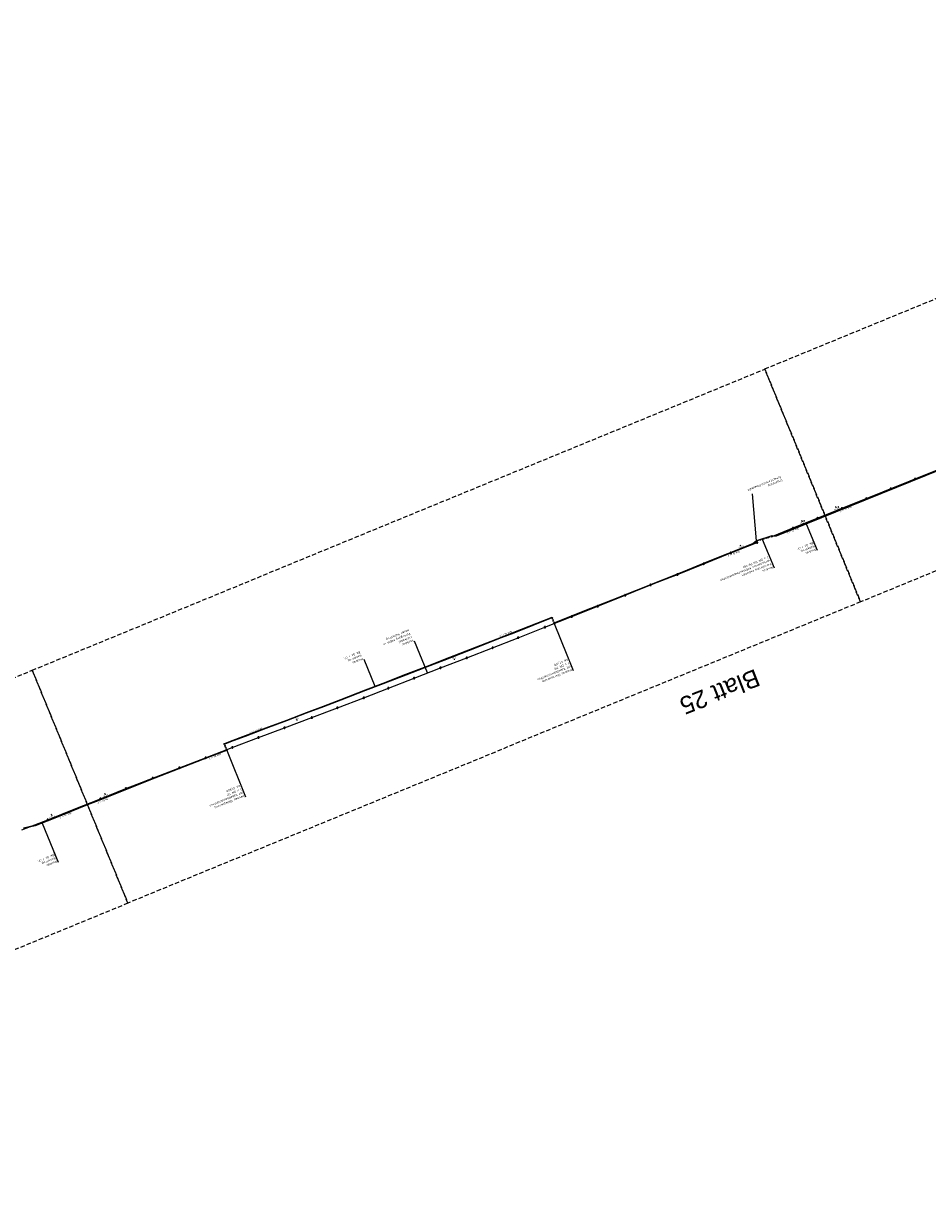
# Model space of a CAD drawing. Header units: metres. Extents: x 3425266 to 3446567, y 5432533 to 5452217.
# Tile 2 of 82: x 3427781 to 3428811, y 5433227 to 5434572. Entities that reach past the tile are written whole.
import ezdxf
from ezdxf import colors
from ezdxf.entities.mleader import LeaderData, LeaderLine
from ezdxf.math import Vec2, Vec3

# ---------------------------------------------------------------- set-up
doc = ezdxf.new("R2010")
doc.units = ezdxf.units.M
doc.header["$MEASUREMENT"] = 0
doc.linetypes.add('DASHED', pattern=[0.75, 0.5, -0.25])
doc.linetypes.add('STRICHLINIEX2', pattern=[1.5, 1, -0.5])
doc.layers.get('0').update_dxf_attribs({"true_color": 0x939393})
for name, color, linetype, lineweight in [('DB-E_C_Planung-ESTW-Landau-Kabel_LIN', 10, 'Continuous', 25), ('MC-AL_Neubau_Planung-ESTW-Landau-Kabel_ausgeschaltet_TXT', 50, 'Continuous', 25), ('MC-AL_Neubau_Planung-ESTW-Landau-Kabel_LIN', 10, 'Continuous', 25), ('MC_P_Beschriftung_Kabeltrog_TXT', 10, 'Continuous', 25), ('N_KTB', 10, 'Continuous', 25), ('N_KTB Verrohrung', 10, 'DASHED', 25), ('N_KTB_Text', 10, 'Continuous', 18), ('R_KTB', 40, 'Continuous', 18), ('R_KTB_Text', 40, 'Continuous', 18)]:
    doc.layers.add(name, color=color, linetype=linetype, lineweight=lineweight)
doc.layers.add('MC-AL-Blattschnitte_3433', color=30, linetype='STRICHLINIEX2', lineweight=18, plot=False)
doc.styles.add('Isocpeur', font='isocpeur.ttf')
doc.styles.add('K_ISOCP', font='k_isocp.shx')
doc.styles.get("Standard").update_dxf_attribs({"font": 'arial.ttf'})
doc.dimstyles.get("Standard").update_dxf_attribs({"dimtxt": 0.18, "dimasz": 0.18, "dimexe": 0.18, "dimexo": 0.0625, "dimgap": 0.09, "dimtad": 0, "dimtih": 1, "dimtoh": 1, "dimdec": 4, "dimzin": 0, "dimdsep": 46, "dimtxsty": 'Standard', "dimcen": 0.09, "dimadec": 0, "dimazin": 0, "dimtfac": 1, "dimtdec": 4, "dimtofl": 0, "dimtmove": 0, "dimatfit": 1, "dimfxl": 1, "dimtolj": 1, "dimtzin": 0, "dimarcsym": 0})

# ---------------------------------------------------------------- blocks, each defined once
blk = doc.blocks.new('_None')
blk = doc.blocks.new('_Oblique')
at = {"color": 0, "linetype": 'ByBlock', "lineweight": -2}
blk.add_line((-0.5, -0.5), (0.5, 0.5), dxfattribs=at)
blk = doc.blocks.new('*D44')
at = {"layer": 'Defpoints', "color": 0, "lineweight": 5, "transparency": 16777216}
for p in [(3428270.7, 5433851), (3428270.8, 5433851.1), (3428272, 5433848)]:
    blk.add_point(p, dxfattribs=at)
at = {"layer": 'N_KTB_Text', "color": 0, "lineweight": 0, "transparency": 16777216}
for p, q in [((3428270.8, 5433851.1), (3428270.7, 5433851)), ((3428270.7, 5433851), (3428270.9, 5433850.6)), ((3428271.9, 5433848), (3428271.7, 5433848.4)), ((3428272, 5433848), (3428271.9, 5433848))]:
    blk.add_line(p, q, dxfattribs=at)
at = {"layer": 'N_KTB_Text', "color": 0, "lineweight": 0, "transparency": 16777216, "xscale": 0.5, "yscale": 0.5, "zscale": 0.5}
for p, rotation in [((3428270.7, 5433851), 111.1332448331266), ((3428271.9, 5433848), 291.1332448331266)]:
    blk.add_blockref('_Oblique', p, dxfattribs=dict(at, rotation=rotation))
at = {"layer": 'N_KTB_Text', "color": 0, "transparency": 16777216, "insert": (3428271.3, 5433849.5), "char_height": 1.8, "attachment_point": 5, "rotation": 202.3398, "style": 'Isocpeur'}
blk.add_mtext('\\A1;3,25', dxfattribs=at)
blk = doc.blocks.new('*D45')
at = {"layer": 'Defpoints', "color": 0, "lineweight": 5, "transparency": 16777216}
for p in [(3427812.3, 5433670.8), (3427812.3, 5433670.8), (3427814.1, 5433666.4)]:
    blk.add_point(p, dxfattribs=at)
at = {"layer": 'N_KTB_Text', "color": 0, "lineweight": 0, "transparency": 16777216}
for p, q in [((3427812.3, 5433670.8), (3427812.3, 5433670.8)), ((3427812.3, 5433670.8), (3427812.8, 5433669.7)), ((3427814.1, 5433666.4), (3427813.6, 5433667.5)), ((3427814.1, 5433666.4), (3427814.1, 5433666.4))]:
    blk.add_line(p, q, dxfattribs=at)
at = {"layer": 'N_KTB_Text', "color": 0, "lineweight": 0, "transparency": 16777216, "xscale": 0.5, "yscale": 0.5, "zscale": 0.5}
for p, rotation in [((3427812.3, 5433670.8), 112.0739566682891), ((3427814.1, 5433666.4), 292.073956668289)]:
    blk.add_blockref('_Oblique', p, dxfattribs=dict(at, rotation=rotation))
at = {"layer": 'N_KTB_Text', "color": 0, "transparency": 16777216, "insert": (3427813.2, 5433668.6), "char_height": 1.8, "attachment_point": 5, "rotation": 202.3398, "style": 'Isocpeur'}
blk.add_mtext('\\A1;≥3,25', dxfattribs=at)
blk = doc.blocks.new('Mast')
at = {"layer": 'R_KTB'}
for p, q in [((0.6, 0.4), (-0.6, -0.4)), ((-0.4, 0.6), (0.4, -0.6))]:
    blk.add_line(p, q, dxfattribs=at)
blk.add_lwpolyline([(-0.6, -0.4), (-0.6, -0.5), (-0.5, -0.5), (-0.5, -0.6), (-0.4, -0.6), (-0.4, -0.7), (-0.3, -0.7), (-0.2, -0.7), (-0.1, -0.7), (-0.1, -0.7), (0, -0.7), (0.1, -0.7), (0.2, -0.7), (0.2, -0.7), (0.3, -0.7), (0.4, -0.6), (0.5, -0.6), (0.5, -0.5), (0.6, -0.5), (0.6, -0.4), (0.7, -0.4), (0.7, -0.3), (0.7, -0.2), (0.7, -0.1), (0.7, -0.1), (0.8, 0), (0.7, 0.1), (0.7, 0.2), (0.7, 0.2), (0.7, 0.3), (0.6, 0.4), (0.6, 0.5), (0.5, 0.5), (0.5, 0.6), (0.4, 0.6), (0.4, 0.7), (0.3, 0.7), (0.2, 0.7), (0.1, 0.7), (0.1, 0.7), (0, 0.8), (-0.1, 0.7), (-0.2, 0.7), (-0.2, 0.7), (-0.3, 0.7), (-0.4, 0.6), (-0.5, 0.6), (-0.5, 0.5), (-0.6, 0.5), (-0.6, 0.4), (-0.7, 0.4), (-0.7, 0.3), (-0.7, 0.2), (-0.7, 0.1), (-0.7, 0.1), (-0.7, 0), (-0.7, -0.1), (-0.7, -0.2), (-0.7, -0.2), (-0.7, -0.3), (-0.6, -0.4)], dxfattribs=at)
blk = doc.blocks.new('*D67')
at = {"layer": 'Defpoints', "color": 0, "lineweight": 5, "transparency": 16777216}
for p in [(3428667.8, 5434005.6), (3428669.4, 5434001.5), (3428669.5, 5434001.5)]:
    blk.add_point(p, dxfattribs=at)
at = {"layer": 'N_KTB_Text', "color": 0, "lineweight": 0, "transparency": 16777216}
for p, q in [((3428667.8, 5434005.6), (3428667.8, 5434005.6)), ((3428667.8, 5434005.6), (3428668.2, 5434004.6)), ((3428669.4, 5434001.5), (3428669, 5434002.5)), ((3428669.5, 5434001.5), (3428669.4, 5434001.5))]:
    blk.add_line(p, q, dxfattribs=at)
at = {"layer": 'N_KTB_Text', "color": 0, "lineweight": 0, "transparency": 16777216, "xscale": 0.5, "yscale": 0.5, "zscale": 0.5}
for p, rotation in [((3428667.8, 5434005.6), 111.8018667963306), ((3428669.4, 5434001.5), 291.8018667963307)]:
    blk.add_blockref('_Oblique', p, dxfattribs=dict(at, rotation=rotation))
at = {"layer": 'N_KTB_Text', "color": 0, "transparency": 16777216, "insert": (3428668.6, 5434003.6), "char_height": 1.8, "attachment_point": 5, "rotation": 202.3398, "style": 'Isocpeur'}
blk.add_mtext('\\A1;{\\L>}3,25', dxfattribs=at)
blk = doc.blocks.new('*D68')
at = {"layer": 'Defpoints', "color": 0, "lineweight": 5, "transparency": 16777216}
for p in [(3428706.7, 5434021.3), (3428708.4, 5434017.2), (3428708.4, 5434017.2)]:
    blk.add_point(p, dxfattribs=at)
at = {"layer": 'N_KTB_Text', "color": 0, "lineweight": 0, "transparency": 16777216}
for p, q in [((3428706.7, 5434021.3), (3428706.6, 5434021.3)), ((3428706.6, 5434021.3), (3428707, 5434020.3)), ((3428708.4, 5434017.2), (3428707.9, 5434018.2)), ((3428708.4, 5434017.2), (3428708.4, 5434017.2))]:
    blk.add_line(p, q, dxfattribs=at)
at = {"layer": 'N_KTB_Text', "color": 0, "lineweight": 0, "transparency": 16777216, "xscale": 0.5, "yscale": 0.5, "zscale": 0.5}
for p, rotation in [((3428706.6, 5434021.3), 113.0901335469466), ((3428708.4, 5434017.2), 293.0901335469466)]:
    blk.add_blockref('_Oblique', p, dxfattribs=dict(at, rotation=rotation))
at = {"layer": 'N_KTB_Text', "color": 0, "transparency": 16777216, "insert": (3428707.5, 5434019.3), "char_height": 1.8, "attachment_point": 5, "rotation": 202.3398, "style": 'Isocpeur'}
blk.add_mtext('\\A1;{\\L>}3,25', dxfattribs=at)
blk = doc.blocks.new('*D69')
at = {"layer": 'Defpoints', "color": 0, "lineweight": 5, "transparency": 16777216}
for p in [(3428597.9, 5433977.4), (3428598, 5433977.5), (3428599.2, 5433974.4)]:
    blk.add_point(p, dxfattribs=at)
at = {"layer": 'N_KTB_Text', "color": 0, "lineweight": 0, "transparency": 16777216}
for p, q in [((3428598, 5433977.5), (3428597.9, 5433977.4)), ((3428597.9, 5433977.4), (3428598.1, 5433977)), ((3428599.1, 5433974.4), (3428598.9, 5433974.8)), ((3428599.2, 5433974.4), (3428599.1, 5433974.4))]:
    blk.add_line(p, q, dxfattribs=at)
at = {"layer": 'N_KTB_Text', "color": 0, "lineweight": 0, "transparency": 16777216, "xscale": 0.5, "yscale": 0.5, "zscale": 0.5}
for p, rotation in [((3428597.9, 5433977.4), 111.0152042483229), ((3428599.1, 5433974.4), 291.015204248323)]:
    blk.add_blockref('_Oblique', p, dxfattribs=dict(at, rotation=rotation))
at = {"layer": 'N_KTB_Text', "color": 0, "transparency": 16777216, "insert": (3428598.5, 5433975.9), "char_height": 1.8, "attachment_point": 5, "rotation": 202.3398, "style": 'Isocpeur'}
blk.add_mtext('\\A1;≥3,25', dxfattribs=at)
blk = doc.blocks.new('*D70')
at = {"layer": 'Defpoints', "color": 0, "lineweight": 5, "transparency": 16777216}
for p in [(3427873.2, 5433694.6), (3427873.2, 5433694.6), (3427874.6, 5433691)]:
    blk.add_point(p, dxfattribs=at)
at = {"layer": 'N_KTB_Text', "color": 0, "lineweight": 0, "transparency": 16777216}
for p, q in [((3427873.2, 5433694.6), (3427873.2, 5433694.6)), ((3427873.2, 5433694.6), (3427873.4, 5433693.9)), ((3427874.5, 5433691), (3427874.3, 5433691.7)), ((3427874.6, 5433691), (3427874.5, 5433691))]:
    blk.add_line(p, q, dxfattribs=at)
at = {"layer": 'N_KTB_Text', "color": 0, "lineweight": 0, "transparency": 16777216, "xscale": 0.5, "yscale": 0.5, "zscale": 0.5}
for p, rotation in [((3427873.2, 5433694.6), 111.3620927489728), ((3427874.5, 5433691), 291.3620927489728)]:
    blk.add_blockref('_Oblique', p, dxfattribs=dict(at, rotation=rotation))
at = {"layer": 'N_KTB_Text', "color": 0, "transparency": 16777216, "insert": (3427873.9, 5433692.8), "char_height": 1.8, "attachment_point": 5, "rotation": 202.3398, "style": 'Isocpeur'}
blk.add_mtext('\\A1;≥3,25', dxfattribs=at)
blk = doc.blocks.new('*D58')
at = {"layer": 'Defpoints', "color": 0, "lineweight": 5, "transparency": 16777216}
for p in [(3428091, 5433781.8), (3428091.1, 5433781.8), (3428092.3, 5433778.8)]:
    blk.add_point(p, dxfattribs=at)
at = {"layer": 'N_KTB_Text', "color": 0, "lineweight": 0, "transparency": 16777216}
for p, q in [((3428091.1, 5433781.8), (3428091, 5433781.8)), ((3428091, 5433781.8), (3428091.2, 5433781.4)), ((3428092.2, 5433778.8), (3428092.1, 5433779.2)), ((3428092.3, 5433778.8), (3428092.2, 5433778.8))]:
    blk.add_line(p, q, dxfattribs=at)
at = {"layer": 'N_KTB_Text', "color": 0, "lineweight": 0, "transparency": 16777216, "xscale": 0.5, "yscale": 0.5, "zscale": 0.5}
for p, rotation in [((3428091, 5433781.8), 112.0709388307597), ((3428092.2, 5433778.8), 292.0709388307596)]:
    blk.add_blockref('_Oblique', p, dxfattribs=dict(at, rotation=rotation))
at = {"layer": 'N_KTB_Text', "color": 0, "transparency": 16777216, "insert": (3428091.6, 5433780.3), "char_height": 1.8, "attachment_point": 5, "rotation": 202.3398, "style": 'Isocpeur'}
blk.add_mtext('\\A1;3,25', dxfattribs=at)

msp = doc.modelspace()

# ---------------------------------------------------------------- linework, layer by layer
at = {"layer": 'DB-E_C_Planung-ESTW-Landau-Kabel_LIN'}
for p, q in [((3428382.619, 5433895.502), (3428339.252, 5433878.285)), ((3428382.804, 5433895.037), (3428339.435, 5433877.82)), ((3428339.252, 5433878.285), (3428324.845, 5433872.64)), ((3428339.435, 5433877.82), (3428325.027, 5433872.174)), ((3428296.467, 5433861.545), (3428259.354, 5433847.128)), ((3428296.649, 5433861.079), (3428259.535, 5433846.662)), ((3428324.845, 5433872.64), (3428296.467, 5433861.545)), ((3428325.027, 5433872.174), (3428296.649, 5433861.079)), ((3428122.123, 5433794.222), (3428102.681, 5433786.782)), ((3428122.302, 5433793.755), (3428102.86, 5433786.315)), ((3428141.968, 5433801.806), (3428122.123, 5433794.222)), ((3428142.147, 5433801.339), (3428122.302, 5433793.755)), ((3428102.681, 5433786.782), (3428080.181, 5433778.221)), ((3428102.86, 5433786.315), (3428080.358, 5433777.754)), ((3428056.491, 5433769.309), (3428033.145, 5433760.515)), ((3428056.667, 5433768.841), (3428033.321, 5433760.047)), ((3428080.181, 5433778.221), (3428056.491, 5433769.309)), ((3428080.358, 5433777.754), (3428056.667, 5433768.841)), ((3428016.181, 5433754.1), (3428009.76, 5433751.655)), ((3428016.359, 5433753.632), (3428009.938, 5433751.187)), ((3428033.145, 5433760.515), (3428016.181, 5433754.1)), ((3428033.321, 5433760.047), (3428016.359, 5433753.632))]:
    msp.add_line(p, q, dxfattribs=at)
at = {"layer": 'MC-AL_Neubau_Planung-ESTW-Landau-Kabel_LIN'}
for p, q in [((3428559.205, 5433958.426), (3428537.052, 5433949.574)), ((3428559.39, 5433957.962), (3428537.237, 5433949.11)), ((3428537.052, 5433949.574), (3428508.489, 5433938.161)), ((3428537.237, 5433949.11), (3428508.675, 5433937.697)), ((3428508.489, 5433938.161), (3428451.286, 5433915.304)), ((3428508.675, 5433937.697), (3428451.472, 5433914.84)), ((3428451.286, 5433915.304), (3428420.205, 5433902.896)), ((3428451.472, 5433914.84), (3428420.39, 5433902.432)), ((3428420.205, 5433902.896), (3428387.033, 5433889.722)), ((3428420.39, 5433902.432), (3428387.217, 5433889.258)), ((3428387.033, 5433889.722), (3428386.052, 5433889.335)), ((3428387.217, 5433889.258), (3428386.236, 5433888.87)), ((3428011.81, 5433744.487), (3427984.734, 5433734.186)), ((3428011.988, 5433744.02), (3427984.913, 5433733.719)), ((3427984.734, 5433734.186), (3427923.324, 5433710.346)), ((3427984.913, 5433733.719), (3427923.507, 5433709.881)), ((3427923.324, 5433710.346), (3427865.301, 5433687.23)), ((3427923.507, 5433709.881), (3427865.485, 5433686.765)), ((3427865.301, 5433687.23), (3427853.258, 5433682.466)), ((3427865.485, 5433686.765), (3427853.442, 5433682.001))]:
    msp.add_line(p, q, dxfattribs=at)
for points in [[(3428383.324, 5433895.979), (3428383.629, 5433895.207), (3428382.857, 5433894.902), (3428382.552, 5433895.674)], [(3428385.993, 5433889.484), (3428386.298, 5433888.712), (3428385.526, 5433888.407), (3428385.221, 5433889.179)], [(3428009.676, 5433751.852), (3428009.981, 5433751.08), (3428009.209, 5433750.775), (3428008.904, 5433751.547)], [(3428012.516, 5433744.943), (3428012.821, 5433744.171), (3428012.049, 5433743.866), (3428011.744, 5433744.638)]]:
    msp.add_lwpolyline(points, close=True, dxfattribs=at)

# ---------------------------------------------------------------- block references
at = {"layer": 'R_KTB'}
for p, rotation in [((3428797.009, 5434053.354), 201.8368929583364), ((3428769.161, 5434042.195), 201.8368929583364), ((3428741.328, 5434031.002), 201.9446551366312), ((3428713.501, 5434019.79), 201.9446551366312), ((3428555.953, 5433956.727), 263.178687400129), ((3428525.865, 5433944.472), 263.178687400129), ((3428495.318, 5433932.603), 263.178687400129), ((3428466.389, 5433920.791), 263.178687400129), ((3428435.212, 5433908.329), 263.178687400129), ((3428405.57, 5433896.543), 263.178687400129), ((3428374.902, 5433884.415), 263.178687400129), ((3428315.293, 5433861.037), 263.178687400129), ((3428344.377, 5433872.494), 263.178687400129), ((3428285.864, 5433849.578), 263.178687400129), ((3428255.931, 5433838.188), 263.178687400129), ((3428196.403, 5433814.996), 263.178687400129), ((3428138.289, 5433792.668), 263.178687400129), ((3428168.538, 5433803.985), 263.178687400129), ((3428109.123, 5433781.433), 263.178687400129), ((3428078.115, 5433769.8), 263.178687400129), ((3428048.404, 5433758.694), 263.178687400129), ((3428018.51, 5433747.454), 263.178687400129), ((3427988.141, 5433735.692), 263.178687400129), ((3427927.872, 5433712.543), 263.178687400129), ((3427958.172, 5433724.292), 263.178687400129), ((3427897.267, 5433700.697), 263.178687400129), ((3427868.24, 5433688.841), 263.178687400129)]:
    msp.add_blockref('Mast', p, dxfattribs=dict(at, rotation=rotation))

# ---------------------------------------------------------------- texts
at = {"layer": 'MC-AL-Blattschnitte_3433', "insert": (3428622.084, 5433818.682), "char_height": 20, "attachment_point": 1, "rotation": 201.339847}
msp.add_mtext_dynamic_manual_height_columns('Blatt 25', width=268.81549, gutter_width=1, heights=[0], dxfattribs=at)
at = {"layer": 'MC_P_Beschriftung_Kabeltrog_TXT', "char_height": 1.8, "attachment_point": 1, "style": 'K_ISOCP'}
for s, insert, rotation in [('BKK Gr. I i. F.', (3428725.02, 5434020.896), 202.407804), ('BKK Gr. I i. F.', (3428337.175, 5433878.622), 202.054538), ('BKK Gr. I i. F.', (3428052.722, 5433768.509), 202.054538), ('Bk Gr. I i. F.', (3427876.745, 5433687.814), 202.054538)]:
    msp.add_mtext_dynamic_manual_height_columns(s, width=17.65098, gutter_width=12.5, heights=[0], dxfattribs=dict(at, insert=insert, rotation=rotation))

# ---------------------------------------------------------------- dimensions: what is measured, and where the dimension line sits
at = {"layer": 'N_KTB_Text'}
for p1, p2, distance, text, picture, middle in [((3428706.67, 5434021.333), (3428708.412, 5434017.249), -0.056, '{\\L>}3,25', '*D68', (3428707.49, 5434019.269)), ((3428271.954, 5433847.981), (3428270.764, 5433851.058), 0.072, '3,25', '*D44', (3428271.292, 5433849.494)), ((3428092.294, 5433778.791), (3428091.073, 5433781.801), 0.071, '3,25', '*D58', (3428091.618, 5433780.269)), ((3427874.636, 5433691.036), (3427873.246, 5433694.589), 0.094, '≥3,25', '*D70', (3427873.853, 5433692.778))]:
    dim = msp.add_aligned_dim(p1=p1, p2=p2, distance=distance, text=text, dimstyle='Standard', override={"dimtxt": 1.8, "dimasz": 0.5, "dimexe": 0, "dimexo": 0, "dimdec": 2, "dimdsep": 44, "dimtxsty": 'Isocpeur', "dimblk1": 'Oblique', "dimblk2": 'Oblique', "dimsah": 1, "dimlwd": 0, "dimlwe": 0}, dxfattribs=at)
    dim.commit()
    dim.dimension.update_dxf_attribs({"geometry": picture, "text_midpoint": middle})

# ---------------------------------------------------------------- leaders
at = {"layer": 'MC-AL_Neubau_Planung-ESTW-Landau-Kabel_ausgeschaltet_TXT'}
ml = msp.add_multileader_mtext('Standard', dxfattribs=at)
ml.set_content('Neubau\\PKabeltrog\\PBk Gr. I i.F.', color=256, style='Isocpeur')
ml.set_leader_properties()
ml.set_arrow_properties(name='NONE')
ml.build(insert=Vec2(0, 0))
ml.multileader.update_dxf_attribs({"has_text_frame": 1, "text_left_attachment_type": 0, "text_right_attachment_type": 0, "dogleg_length": 0, "arrow_head_size": 0.18})
ctx = ml.context
ctx.base_point, ctx.char_height, ctx.arrow_head_size, ctx.landing_gap_size, ctx.plane_origin, ctx.plane_x_axis, ctx.plane_y_axis = Vec3(3428685.224, 5433972.181), 2.5, 0.18, 1, Vec3(3428794.043, 5433837.195), Vec3(-0.92494611, -0.38009826), Vec3(0.38009826, -0.92494611)
ctx.left_attachment, ctx.right_attachment = 0, 0
notes = []
notes.append((ctx, [(0, (1, 1, 0), (3428685.224, 5433972.181), (-0.92494611, -0.38009826), 0, [(0, [(3428672.797, 5434002.325)], 0, [])])]))
ctx.mtext.insert, ctx.mtext.text_direction, ctx.mtext.rotation, ctx.mtext.flow_direction = Vec3(3428684.299, 5433971.8), Vec3(-0.92494611, -0.38009826), 3.53149518, 5
ctx.mtext.has_bg_fill, ctx.mtext.bg_color, ctx.mtext.bg_scale_factor, ctx.mtext.bg_transparency, ctx.mtext.use_window_bg_color = 1, -1027028792, 1.5, 0, 1
ml = msp.add_multileader_mtext('Standard', dxfattribs=at)
ml.set_content('Neubau\\PKabeltrog\\PBk Gr. I i.F.', color=256, style='Isocpeur')
ml.set_leader_properties()
ml.set_arrow_properties(name='NONE')
ml.build(insert=Vec2(0, 0))
ml.multileader.update_dxf_attribs({"has_text_frame": 1, "text_left_attachment_type": 0, "text_right_attachment_type": 0, "dogleg_length": 0, "arrow_head_size": 0.18})
ctx = ml.context
ctx.base_point, ctx.char_height, ctx.arrow_head_size, ctx.landing_gap_size, ctx.plane_origin, ctx.plane_x_axis, ctx.plane_y_axis = Vec3(3428168.754, 5433847.581), 2.5, 0.18, 1, Vec3(3428303.16, 5433657.736), Vec3(-0.92494611, -0.38009826), Vec3(0.38009826, -0.92494611)
ctx.left_attachment, ctx.right_attachment = 0, 0
notes.append((ctx, [(0, (1, 1, 0), (3428168.754, 5433847.581), (-0.92494611, -0.38009826), 0, [(0, [(3428181.291, 5433816.912)], 0, [])])]))
ctx.mtext.insert, ctx.mtext.text_direction, ctx.mtext.rotation, ctx.mtext.flow_direction = Vec3(3428167.829, 5433847.2), Vec3(-0.92494611, -0.38009826), 3.53149518, 5
ctx.mtext.has_bg_fill, ctx.mtext.bg_color, ctx.mtext.bg_scale_factor, ctx.mtext.bg_transparency, ctx.mtext.use_window_bg_color = 1, -1027028792, 1.5, 0, 1
ml = msp.add_multileader_mtext('Standard', dxfattribs=at)
ml.set_content('Neubau\\PKabeltrog\\PBk Gr. I i.F.', color=256, style='Isocpeur')
ml.set_leader_properties()
ml.set_arrow_properties(name='NONE')
ml.build(insert=Vec2(0, 0))
ml.multileader.update_dxf_attribs({"has_text_frame": 1, "text_left_attachment_type": 0, "text_right_attachment_type": 0, "dogleg_length": 0, "arrow_head_size": 0.18})
ctx = ml.context
ctx.base_point, ctx.char_height, ctx.arrow_head_size, ctx.landing_gap_size, ctx.plane_origin, ctx.plane_x_axis, ctx.plane_y_axis = Vec3(3427819.904, 5433616.585), 2.5, 0.18, 1, Vec3(3427908.125, 5433519.276), Vec3(-0.92494611, -0.38009826), Vec3(0.38009826, -0.92494611)
ctx.left_attachment, ctx.right_attachment = 0, 0
notes.append((ctx, [(0, (1, 1, 0), (3427819.904, 5433616.585), (-0.92494611, -0.38009826), 0, [(0, [(3427801.578, 5433660.962)], 0, [])])]))
ctx.mtext.insert, ctx.mtext.text_direction, ctx.mtext.rotation, ctx.mtext.flow_direction = Vec3(3427818.979, 5433616.205), Vec3(-0.92494611, -0.38009826), 3.53149518, 5
ctx.mtext.has_bg_fill, ctx.mtext.bg_color, ctx.mtext.bg_scale_factor, ctx.mtext.bg_transparency, ctx.mtext.use_window_bg_color = 1, -1027028792, 1.5, 0, 1
at = {"layer": 'R_KTB_Text'}
ml = msp.add_multileader_mtext('Standard', dxfattribs=at)
ml.set_content('Rückbau\\PLuftkabel\\PVerlegung Kabel in \\Pneuen Kabeltrog', color=256, style='Isocpeur')
ml.set_leader_properties()
ml.set_arrow_properties(name='NONE')
ml.build(insert=Vec2(0, 0))
ml.multileader.update_dxf_attribs({"has_text_frame": 1, "text_left_attachment_type": 0, "text_right_attachment_type": 0, "dogleg_length": 0, "arrow_head_size": 0.18})
ctx = ml.context
ctx.base_point, ctx.char_height, ctx.arrow_head_size, ctx.landing_gap_size, ctx.plane_origin, ctx.plane_x_axis, ctx.plane_y_axis = Vec3(3428226.289, 5433868.654), 2.5, 0.18, 1, Vec3(3428524.357, 5433744.508), Vec3(-0.92494611, -0.38009826), Vec3(0.38009826, -0.92494611)
ctx.left_attachment, ctx.right_attachment = 0, 0
notes.append((ctx, [(0, (1, 1, 0), (3428226.289, 5433868.654), (-0.85544929, -0.51788659), 0, [(0, [(3428241.177, 5433832.424)], 0, [])])]))
ctx.mtext.insert, ctx.mtext.text_direction, ctx.mtext.rotation, ctx.mtext.flow_direction = Vec3(3428225.364, 5433868.274), Vec3(-0.92494611, -0.38009826), 3.53149518, 5
ctx.mtext.has_bg_fill, ctx.mtext.bg_color, ctx.mtext.bg_scale_factor, ctx.mtext.bg_transparency, ctx.mtext.use_window_bg_color = 1, -1027028792, 1.5, 0, 1
for ctx, leaders in notes:
    for number, flags, end, landing, length, lines in leaders:
        leader = LeaderData()
        leader.index, (leader.has_last_leader_line, leader.has_dogleg_vector, leader.attachment_direction) = number, flags
        leader.last_leader_point, leader.dogleg_vector, leader.dogleg_length = Vec3(end), Vec3(landing), length
        for number, points, colour, breaks in lines:
            line = LeaderLine()
            line.index, line.vertices, line.color, line.breaks = number, Vec3.list(points), colors.encode_raw_color(colour), breaks
            leader.lines.append(line)
        ctx.leaders.append(leader)

# ---------------------------------------------------------------- next in the draw order: linework, layer by layer
at = {"layer": 'DB-E_C_Planung-ESTW-Landau-Kabel_LIN'}
for p, q in [((3428259.354, 5433847.128), (3428243.494, 5433840.951)), ((3428243.494, 5433840.951), (3428216.073, 5433830.404)), ((3428243.675, 5433840.484), (3428216.253, 5433829.937)), ((3428259.535, 5433846.662), (3428243.675, 5433840.484)), ((3428190.148, 5433820.363), (3428170.143, 5433812.623)), ((3428190.328, 5433819.897), (3428170.323, 5433812.156)), ((3428216.073, 5433830.404), (3428190.148, 5433820.363)), ((3428216.253, 5433829.937), (3428190.328, 5433819.897)), ((3428170.143, 5433812.623), (3428141.968, 5433801.806)), ((3428170.323, 5433812.156), (3428142.147, 5433801.339))]:
    msp.add_line(p, q, dxfattribs=at)
at = {"layer": 'MC-AL-Blattschnitte_3433', "ltscale": 5}
msp.add_lwpolyline([(3427899.5, 5433569.939), (3427064.322, 5433226.731), (3426955.28, 5433492.078), (3427790.458, 5433835.287)], close=True, dxfattribs=at)
at = {"layer": 'MC-AL_Neubau_Planung-ESTW-Landau-Kabel_LIN'}
for p, q in [((3427853.258, 5433682.466), (3427814.086, 5433666.436)), ((3427853.447, 5433682.003), (3427814.271, 5433665.972)), ((3427814.086, 5433666.436), (3427793.5, 5433658.391)), ((3427814.271, 5433665.972), (3427793.645, 5433657.911)), ((3427793.5, 5433658.391), (3427780.489, 5433655.537)), ((3427793.645, 5433657.911), (3427780.597, 5433655.048))]:
    msp.add_line(p, q, dxfattribs=at)
at = {"layer": 'R_KTB', "flags": 128}
msp.add_lwpolyline([(3428990.906, 5434133.989), (3428866.886, 5434081.73), (3428822.168, 5434063.436), (3428759.633, 5434038.377), (3428653.714, 5433995.702), (3428634.371, 5433987.803)], dxfattribs=at)

# ---------------------------------------------------------------- next in the draw order: block references
at = {"layer": 'R_KTB'}
for p, rotation in [((3428685.675, 5434008.579), 201.9446551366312), ((3428657.849, 5433997.368), 201.9446551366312), ((3428225.832, 5433826.364), 263.178687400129), ((3427808.046, 5433664.993), 263.178687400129)]:
    msp.add_blockref('Mast', p, dxfattribs=dict(at, rotation=rotation))

# ---------------------------------------------------------------- next in the draw order: texts
at = {"layer": 'MC_P_Beschriftung_Kabeltrog_TXT', "insert": (3427835.471, 5433672.09), "char_height": 1.8, "attachment_point": 1, "rotation": 202.407804, "style": 'K_ISOCP'}
msp.add_mtext_dynamic_manual_height_columns('BKK Gr. I i. F.', width=17.65098, gutter_width=12.5, heights=[0], dxfattribs=at)

# ---------------------------------------------------------------- next in the draw order: dimensions: what is measured, and where the dimension line sits
at = {"layer": 'N_KTB_Text'}
for p1, p2, distance, text, picture, middle in [((3428667.821, 5434005.64), (3428669.468, 5434001.523), -0.056, '{\\L>}3,25', '*D67', (3428668.593, 5434003.561)), ((3427814.086, 5433666.436), (3427812.32, 5433670.79), 0, '≥3,25', '*D45', (3427813.203, 5433668.613))]:
    dim = msp.add_aligned_dim(p1=p1, p2=p2, distance=distance, text=text, dimstyle='Standard', override={"dimtxt": 1.8, "dimasz": 0.5, "dimexe": 0, "dimexo": 0, "dimdec": 2, "dimdsep": 44, "dimtxsty": 'Isocpeur', "dimblk1": 'Oblique', "dimblk2": 'Oblique', "dimsah": 1, "dimlwd": 0, "dimlwe": 0}, dxfattribs=at)
    dim.commit()
    dim.dimension.update_dxf_attribs({"geometry": picture, "text_midpoint": middle})

# ---------------------------------------------------------------- next in the draw order: leaders
at = {"layer": 'MC-AL_Neubau_Planung-ESTW-Landau-Kabel_ausgeschaltet_TXT'}
ml = msp.add_multileader_mtext('Standard', dxfattribs=at)
ml.set_content('Neubau\\PVerrohrung zwischen \\Pvorhandenen Kabelaufbauschächten\\P2 x DN 110 PE-HD', color=256, style='Isocpeur')
ml.set_leader_properties()
ml.set_arrow_properties(name='NONE')
ml.build(insert=Vec2(0, 0))
ml.multileader.update_dxf_attribs({"has_text_frame": 1, "text_left_attachment_type": 0, "text_right_attachment_type": 0, "dogleg_length": 0, "arrow_head_size": 0.18})
ctx = ml.context
ctx.base_point, ctx.char_height, ctx.arrow_head_size, ctx.landing_gap_size, ctx.plane_origin, ctx.plane_x_axis, ctx.plane_y_axis = Vec3(3428636.095, 5433951.991), 2.5, 0.18, 1, Vec3(3428512.604, 5433619.199), Vec3(-0.92718385, -0.37460659), Vec3(0.37460659, -0.92718385)
ctx.left_attachment, ctx.right_attachment = 0, 0
notes = []
notes.append((ctx, [(0, (1, 1, 0), (3428636.095, 5433951.991), (-0.92718385, -0.37460659), 0, [(0, [(3428622.702, 5433984.581)], 0, [])])]))
ctx.mtext.insert, ctx.mtext.text_direction, ctx.mtext.rotation, ctx.mtext.flow_direction = Vec3(3428635.167, 5433951.617), Vec3(-0.92718385, -0.37460659), 3.52556509, 5
ctx.mtext.has_bg_fill, ctx.mtext.bg_color, ctx.mtext.bg_scale_factor, ctx.mtext.bg_transparency, ctx.mtext.use_window_bg_color = 1, -1027028792, 1.5, 0, 1
for ctx, leaders in notes:
    for number, flags, end, landing, length, lines in leaders:
        leader = LeaderData()
        leader.index, (leader.has_last_leader_line, leader.has_dogleg_vector, leader.attachment_direction) = number, flags
        leader.last_leader_point, leader.dogleg_vector, leader.dogleg_length = Vec3(end), Vec3(landing), length
        for number, points, colour, breaks in lines:
            line = LeaderLine()
            line.index, line.vertices, line.color, line.breaks = number, Vec3.list(points), colors.encode_raw_color(colour), breaks
            leader.lines.append(line)
        ctx.leaders.append(leader)

# ---------------------------------------------------------------- next in the draw order: linework, layer by layer
at = {"layer": 'MC-AL_Neubau_Planung-ESTW-Landau-Kabel_LIN'}
for p, q in [((3428583.215, 5433968.034), (3428559.205, 5433958.426)), ((3428595.403, 5433972.926), (3428583.215, 5433968.034)), ((3428595.589, 5433972.462), (3428583.401, 5433967.57)), ((3428583.401, 5433967.57), (3428559.39, 5433957.962))]:
    msp.add_line(p, q, dxfattribs=at)
at = {"layer": 'N_KTB', "flags": 128}
for points in [[(3428633.972, 5433988.537), (3428638.637, 5433989.07), (3428877.258, 5434085.428), (3428962.079, 5434121.243), (3428964.998, 5434124.637), (3428968.919, 5434126.321), (3428972.701, 5434125.191), (3429020.097, 5434145.517), (3429099.15, 5434182.486, 0.01320588), (3429243.19, 5434252.752), (3429333.128, 5434299.265, 0.01690321), (3429637.411, 5434469.97), (3429806.824, 5434572.218)], [(3428634.148, 5433988.054), (3428638.774, 5433988.586), (3428877.449, 5434084.965), (3428962.382, 5434120.828), (3428965.302, 5434124.223), (3428968.95, 5434125.79), (3428972.732, 5434124.66), (3429020.301, 5434145.06), (3429099.359, 5434182.032, 0.01320562), (3429243.42, 5434252.308), (3429333.358, 5434298.821, 0.01690319), (3429637.67, 5434469.543), (3429807.082, 5434571.79)]]:
    msp.add_lwpolyline(points, format="xyb", dxfattribs=at)
for points in [[(3428616.584, 5433983.171), (3428615.646, 5433982.824), (3428615.937, 5433982.036), (3428616.875, 5433982.383), (3428616.584, 5433983.171)], [(3428633.916, 5433988.69), (3428632.977, 5433988.347), (3428633.265, 5433987.558), (3428634.204, 5433987.901), (3428633.916, 5433988.69)]]:
    msp.add_lwpolyline(points, close=True, dxfattribs=at)
for points in [[(3428616.406, 5433982.21), (3428616.115, 5433982.998)], [(3428633.734, 5433987.729), (3428633.447, 5433988.518)]]:
    msp.add_lwpolyline(points, dxfattribs=at)
at = {"layer": 'R_KTB', "flags": 128}
msp.add_lwpolyline([(3427778.665, 5433653.423), (3427808.046, 5433664.993), (3427838.294, 5433677.139), (3427868.24, 5433688.841), (3427897.267, 5433700.697), (3427927.873, 5433712.543), (3427958.172, 5433724.291), (3427988.141, 5433735.692), (3428018.51, 5433747.454), (3428048.404, 5433758.694), (3428078.115, 5433769.8), (3428109.123, 5433781.433), (3428138.289, 5433792.667), (3428168.538, 5433803.985), (3428196.404, 5433814.995), (3428225.832, 5433826.364), (3428255.931, 5433838.188), (3428285.864, 5433849.578), (3428315.293, 5433861.037), (3428344.377, 5433872.494), (3428374.902, 5433884.415), (3428405.57, 5433896.543), (3428435.212, 5433908.329), (3428466.389, 5433920.791), (3428495.318, 5433932.603), (3428525.865, 5433944.472), (3428555.953, 5433956.727), (3428586.797, 5433969.045), (3428616.86, 5433981.022)], dxfattribs=at)

# ---------------------------------------------------------------- next in the draw order: block references
at = {"layer": 'R_KTB', "rotation": 263.178687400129}
for p in [(3428616.86, 5433981.022), (3428586.797, 5433969.045)]:
    msp.add_blockref('Mast', p, dxfattribs=at)

# ---------------------------------------------------------------- next in the draw order: texts
at = {"layer": 'MC_P_Beschriftung_Kabeltrog_TXT', "insert": (3428597.288, 5433970.105), "char_height": 1.8, "attachment_point": 1, "rotation": 202.054538, "style": 'K_ISOCP'}
msp.add_mtext_dynamic_manual_height_columns('BKK Gr. I i. F.', width=17.65098, gutter_width=12.5, heights=[0], dxfattribs=at)

# ---------------------------------------------------------------- next in the draw order: leaders
at = {"layer": 'MC-AL_Neubau_Planung-ESTW-Landau-Kabel_ausgeschaltet_TXT'}
ml = msp.add_multileader_mtext('Standard', dxfattribs=at)
ml.set_content('Neubau Gleisquerung\\Pmit Kabelkleinschächten\\P1 x DN 110\\Pkm 41,400', color=256, style='Isocpeur')
ml.set_leader_properties()
ml.set_arrow_properties(name='NONE')
ml.build(insert=Vec2(0, 0))
ml.multileader.update_dxf_attribs({"has_text_frame": 1, "text_left_attachment_type": 0, "text_right_attachment_type": 0, "dogleg_length": 0, "arrow_head_size": 0.18})
ctx = ml.context
ctx.base_point, ctx.char_height, ctx.arrow_head_size, ctx.landing_gap_size, ctx.plane_origin, ctx.plane_x_axis, ctx.plane_y_axis = Vec3(3428407.107, 5433835.015), 2.5, 0.18, 1, Vec3(3428606.738, 5433825.26), Vec3(-0.92718385, -0.37460659), Vec3(0.37460659, -0.92718385)
ctx.left_attachment, ctx.right_attachment = 0, 0
notes = []
notes.append((ctx, [(0, (1, 1, 0), (3428407.107, 5433835.015), (-0.92718385, -0.37460659), 0, [(0, [(3428385.609, 5433888.783)], 0, [])])]))
ctx.mtext.insert, ctx.mtext.text_direction, ctx.mtext.rotation, ctx.mtext.flow_direction = Vec3(3428406.18, 5433834.64), Vec3(-0.92718385, -0.37460659), 3.52556509, 5
ctx.mtext.has_bg_fill, ctx.mtext.bg_color, ctx.mtext.bg_scale_factor, ctx.mtext.bg_transparency, ctx.mtext.use_window_bg_color = 1, -1027028792, 1.5, 0, 1
ml = msp.add_multileader_mtext('Standard', dxfattribs=at)
ml.set_content('Neubau Gleisquerung\\Pmit Kabelkleinschächten\\P1 x DN 110\\Pkm 41,800', color=256, style='Isocpeur')
ml.set_leader_properties()
ml.set_arrow_properties(name='NONE')
ml.build(insert=Vec2(0, 0))
ml.multileader.update_dxf_attribs({"has_text_frame": 1, "text_left_attachment_type": 0, "text_right_attachment_type": 0, "dogleg_length": 0, "arrow_head_size": 0.18})
ctx = ml.context
ctx.base_point, ctx.char_height, ctx.arrow_head_size, ctx.landing_gap_size, ctx.plane_origin, ctx.plane_x_axis, ctx.plane_y_axis = Vec3(3428033.508, 5433691.291), 2.5, 0.18, 1, Vec3(3428233.138, 5433681.537), Vec3(-0.92718385, -0.37460659), Vec3(0.37460659, -0.92718385)
ctx.left_attachment, ctx.right_attachment = 0, 0
notes.append((ctx, [(0, (1, 1, 0), (3428033.508, 5433691.291), (-0.92718385, -0.37460659), 0, [(0, [(3428012.009, 5433745.06)], 0, [])])]))
ctx.mtext.insert, ctx.mtext.text_direction, ctx.mtext.rotation, ctx.mtext.flow_direction = Vec3(3428032.58, 5433690.917), Vec3(-0.92718385, -0.37460659), 3.52556509, 5
ctx.mtext.has_bg_fill, ctx.mtext.bg_color, ctx.mtext.bg_scale_factor, ctx.mtext.bg_transparency, ctx.mtext.use_window_bg_color = 1, -1027028792, 1.5, 0, 1
at = {"layer": 'N_KTB_Text'}
ml = msp.add_multileader_mtext('Standard', dxfattribs=at)
ml.set_content('Ergänzung\\PSchachtanschlußbausatz', color=256, style='Isocpeur')
ml.set_leader_properties()
ml.set_arrow_properties(name='NONE')
ml.build(insert=Vec2(0, 0))
ml.multileader.update_dxf_attribs({"has_text_frame": 1, "text_left_attachment_type": 0, "text_right_attachment_type": 0, "dogleg_length": 0, "arrow_head_size": 0.18})
ctx = ml.context
ctx.base_point, ctx.char_height, ctx.arrow_head_size, ctx.landing_gap_size, ctx.plane_origin, ctx.plane_x_axis, ctx.plane_y_axis = Vec3(3428647.106, 5434051.225), 2.5, 0.18, 1, Vec3(3428831.481, 5433833.913), Vec3(-0.92494611, -0.38009826), Vec3(0.38009826, -0.92494611)
ctx.left_attachment, ctx.right_attachment = 0, 0
notes.append((ctx, [(1, (1, 1, 0), (3428611.496, 5434036.591), (0.85544929, 0.51788659), 0, [(1, [(3428633.447, 5433988.518), (3428616.115, 5433982.998)], 0, [])])]))
ctx.mtext.insert, ctx.mtext.text_direction, ctx.mtext.rotation, ctx.mtext.flow_direction = Vec3(3428646.181, 5434050.845), Vec3(-0.92494611, -0.38009826), 3.53149518, 5
ctx.mtext.has_bg_fill, ctx.mtext.bg_color, ctx.mtext.bg_scale_factor, ctx.mtext.bg_transparency, ctx.mtext.use_window_bg_color = 1, -1027028792, 1.5, 0, 1
for ctx, leaders in notes:
    for number, flags, end, landing, length, lines in leaders:
        leader = LeaderData()
        leader.index, (leader.has_last_leader_line, leader.has_dogleg_vector, leader.attachment_direction) = number, flags
        leader.last_leader_point, leader.dogleg_vector, leader.dogleg_length = Vec3(end), Vec3(landing), length
        for number, points, colour, breaks in lines:
            line = LeaderLine()
            line.index, line.vertices, line.color, line.breaks = number, Vec3.list(points), colors.encode_raw_color(colour), breaks
            leader.lines.append(line)
        ctx.leaders.append(leader)

# ---------------------------------------------------------------- next in the draw order: linework, layer by layer
at = {"layer": 'DB-E_C_Planung-ESTW-Landau-Kabel_LIN', "linetype": 'STRICHLINIEX2'}
for p, q in [((3428385.428, 5433889.258), (3428383.075, 5433894.985)), ((3428385.787, 5433889.406), (3428383.434, 5433895.133)), ((3428011.946, 5433744.715), (3428009.422, 5433750.856)), ((3428012.314, 5433744.866), (3428009.79, 5433751.008))]:
    msp.add_line(p, q, dxfattribs=at)
at = {"layer": 'MC-AL-Blattschnitte_3433', "ltscale": 5}
for points in [[(3429514.49, 5434233.737), (3428734.637, 5433913.264), (3428625.549, 5434178.723), (3429405.402, 5434499.197)], [(3428734.637, 5433913.264), (3427899.453, 5433570.053), (3427790.412, 5433835.399), (3428625.596, 5434178.61)]]:
    msp.add_lwpolyline(points, close=True, dxfattribs=at)
at = {"layer": 'MC-AL_Neubau_Planung-ESTW-Landau-Kabel_LIN'}
for p, q in [((3428615.77, 5433982.488), (3428612.435, 5433979.776)), ((3428616.086, 5433982.1), (3428612.692, 5433979.34)), ((3428612.435, 5433979.776), (3428595.403, 5433972.926)), ((3428612.692, 5433979.34), (3428595.589, 5433972.462))]:
    msp.add_line(p, q, dxfattribs=at)
at = {"layer": 'N_KTB Verrohrung', "ltscale": 2.5, "flags": 128}
for points in [[(3428631.389, 5433987.403), (3428618.398, 5433983.541)], [(3428631.524, 5433986.948), (3428618.533, 5433983.086)]]:
    msp.add_lwpolyline(points, dxfattribs=at)

# ---------------------------------------------------------------- next in the draw order: texts
at = {"layer": 'MC_P_Beschriftung_Kabeltrog_TXT', "char_height": 1.8, "attachment_point": 1, "rotation": 202.054538, "style": 'K_ISOCP'}
for insert in [(3428664.621, 5433996.228), (3428005.755, 5433739.107)]:
    msp.add_mtext_dynamic_manual_height_columns('BKK Gr. I i. F.', width=17.65098, gutter_width=12.5, heights=[0], dxfattribs=dict(at, insert=insert))

# ---------------------------------------------------------------- next in the draw order: dimensions: what is measured, and where the dimension line sits
at = {"layer": 'N_KTB_Text'}
dim = msp.add_aligned_dim(p1=(3428599.179, 5433974.443), p2=(3428598.014, 5433977.476), distance=0.079, text='≥3,25', dimstyle='Standard', override={"dimtxt": 1.8, "dimasz": 0.5, "dimexe": 0, "dimexo": 0, "dimdec": 2, "dimdsep": 44, "dimtxsty": 'Isocpeur', "dimblk1": 'Oblique', "dimblk2": 'Oblique', "dimsah": 1, "dimlwd": 0, "dimlwe": 0}, dxfattribs=at)
dim.commit()
dim.dimension.update_dxf_attribs({"geometry": '*D69', "text_midpoint": (3428598.523, 5433975.931)})

doc.saveas('drawing.dxf')
